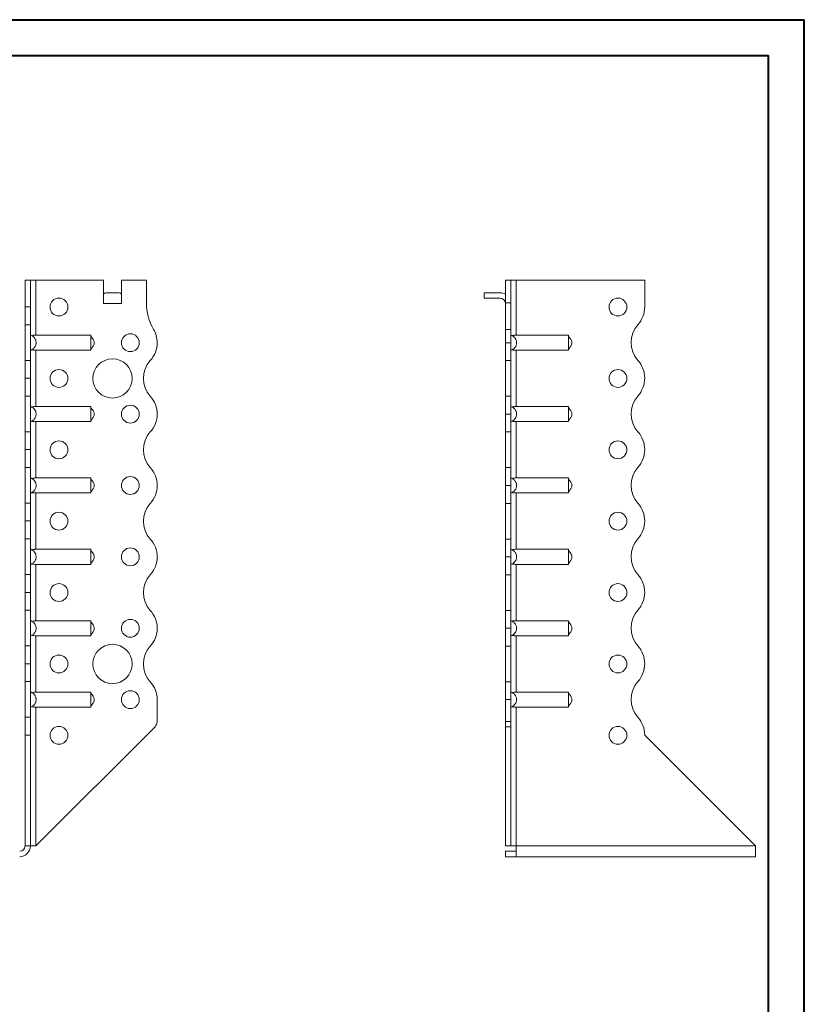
# Model space of a CAD drawing. Header units: millimetres. Extents: x 0 to 210, y 0 to 297.
# Tile 7 of 7: x 100 to 210, y 159 to 297. Entities that reach past the tile are written whole.
import ezdxf

# ---------------------------------------------------------------- set-up
doc = ezdxf.new("R2010")
doc.units = ezdxf.units.MM

msp = doc.modelspace()

# ---------------------------------------------------------------- linework, layer by layer
at = {"color": 7, "linetype": 'Continuous', "lineweight": 40}
for p, q in [((0.08, 297.21), (210.08, 297.21)), ((210.08, 0.21), (210.08, 297.21)), ((210.08, 292.21), (210.08, 297.21)), ((10.08, 292.21), (205.08, 292.21)), ((205.08, 5.21), (205.08, 292.21))]:
    msp.add_line(p, q, dxfattribs=at)
at = {"color": 7, "linetype": 'Continuous', "lineweight": 15}
for p, q in [((100.92, 260.71), (101.67, 260.71)), ((100.92, 256.99), (100.92, 260.71)), ((101.67, 256.99), (101.67, 260.71)), ((102.42, 260.71), (101.67, 260.71)), ((102.42, 253.02), (102.42, 260.71)), ((102.42, 260.71), (111.92, 260.71)), ((111.92, 257.46), (111.92, 260.71)), ((114.42, 257.46), (114.42, 260.71)), ((114.42, 260.71), (117.92, 260.71)), ((117.92, 260.71), (117.92, 257.57)), ((168.97, 260.71), (168.22, 260.71)), ((168.22, 260.71), (168.22, 257.57)), ((168.97, 260.71), (168.97, 257.57)), ((169.72, 260.71), (168.97, 260.71)), ((169.72, 253.02), (169.72, 260.71)), ((187.72, 260.71), (169.72, 260.71)), ((187.72, 256.99), (187.72, 260.71)), ((112.23, 258.96), (114.11, 258.96)), ((165.22, 258.96), (165.22, 258.21)), ((165.22, 258.96), (167.47, 258.96)), ((167.47, 258.21), (165.22, 258.21)), ((100.92, 256.99), (101.67, 256.99)), ((100.92, 254.49), (100.92, 256.99)), ((101.67, 256.99), (101.67, 254.49)), ((111.92, 257.46), (114.42, 257.46)), ((168.22, 257.57), (168.97, 257.57)), ((168.22, 253.83), (168.22, 257.57)), ((168.97, 257.57), (168.97, 253.83)), ((101.67, 254.49), (100.92, 254.49)), ((100.92, 249.49), (100.92, 254.49)), ((101.67, 249.49), (101.67, 254.49)), ((168.22, 251.96), (168.22, 253.83)), ((168.22, 253.83), (168.97, 253.83)), ((168.97, 253.83), (168.97, 251.96)), ((102.42, 253.02), (110.12, 253.02)), ((169.72, 253.02), (177.04, 253.02)), ((168.22, 251.96), (168.97, 251.96)), ((168.22, 249.46), (168.22, 251.96)), ((168.97, 251.96), (168.97, 249.46)), ((102.42, 250.91), (110.12, 250.91)), ((102.42, 243.02), (102.42, 250.91)), ((169.72, 250.91), (177.04, 250.91)), ((169.72, 243.02), (169.72, 250.91)), ((100.92, 249.49), (101.67, 249.49)), ((100.92, 246.99), (100.92, 249.49)), ((101.67, 249.49), (101.67, 246.99)), ((168.97, 249.46), (168.22, 249.46)), ((168.22, 244.46), (168.22, 249.46)), ((168.97, 244.46), (168.97, 249.46)), ((100.92, 246.99), (101.67, 246.99)), ((100.92, 244.49), (100.92, 246.99)), ((101.67, 246.99), (100.92, 246.99)), ((100.92, 246.99), (100.92, 246.99)), ((101.67, 246.99), (101.67, 244.49)), ((101.67, 246.99), (101.67, 246.99)), ((187.72, 246.99), (187.72, 246.99)), ((101.67, 244.49), (100.92, 244.49)), ((100.92, 239.49), (100.92, 244.49)), ((101.67, 239.49), (101.67, 244.49)), ((168.22, 244.46), (168.97, 244.46)), ((168.22, 241.96), (168.22, 244.46)), ((168.97, 244.46), (168.97, 241.96)), ((102.42, 243.02), (110.12, 243.02)), ((169.72, 243.02), (177.04, 243.02)), ((119.42, 241.96), (119.42, 241.96)), ((168.97, 241.96), (168.22, 241.96)), ((168.22, 239.46), (168.22, 241.96)), ((168.97, 241.96), (168.97, 239.46)), ((102.42, 240.91), (110.12, 240.91)), ((102.42, 233.02), (102.42, 240.91)), ((169.72, 240.91), (177.04, 240.91)), ((169.72, 233.02), (169.72, 240.91)), ((100.92, 239.49), (101.67, 239.49)), ((100.92, 236.99), (100.92, 239.49)), ((101.67, 239.49), (101.67, 236.99)), ((168.97, 239.46), (168.22, 239.46)), ((168.22, 234.46), (168.22, 239.46)), ((168.97, 234.46), (168.97, 239.46)), ((101.67, 236.99), (100.92, 236.99)), ((100.92, 236.99), (101.67, 236.99)), ((100.92, 236.99), (100.92, 236.99)), ((100.92, 234.49), (100.92, 236.99)), ((101.67, 236.99), (101.67, 236.99)), ((101.67, 236.99), (101.67, 234.49)), ((187.72, 236.99), (187.72, 236.99)), ((101.67, 234.49), (100.92, 234.49)), ((100.92, 229.49), (100.92, 234.49)), ((101.67, 229.49), (101.67, 234.49)), ((168.22, 234.46), (168.97, 234.46)), ((168.22, 231.96), (168.22, 234.46)), ((168.97, 234.46), (168.97, 231.96)), ((102.42, 233.02), (110.12, 233.02)), ((119.42, 231.96), (119.42, 231.96)), ((168.97, 231.96), (168.22, 231.96)), ((168.22, 229.46), (168.22, 231.96)), ((168.97, 231.96), (168.97, 229.46)), ((169.72, 233.02), (177.04, 233.02)), ((102.42, 230.91), (110.12, 230.91)), ((102.42, 223.02), (102.42, 230.91)), ((169.72, 230.91), (177.04, 230.91)), ((169.72, 223.02), (169.72, 230.91)), ((100.92, 229.49), (101.67, 229.49)), ((100.92, 226.99), (100.92, 229.49)), ((101.67, 229.49), (101.67, 226.99)), ((168.97, 229.46), (168.22, 229.46)), ((168.22, 224.46), (168.22, 229.46)), ((168.97, 224.46), (168.97, 229.46)), ((101.67, 226.99), (100.92, 226.99)), ((100.92, 226.99), (101.67, 226.99)), ((100.92, 226.99), (100.92, 226.99)), ((100.92, 224.49), (100.92, 226.99)), ((101.67, 226.99), (101.67, 226.99)), ((101.67, 226.99), (101.67, 224.49)), ((187.72, 226.99), (187.72, 226.99)), ((101.67, 224.49), (100.92, 224.49)), ((100.92, 219.49), (100.92, 224.49)), ((101.67, 219.49), (101.67, 224.49)), ((168.22, 224.46), (168.97, 224.46)), ((168.22, 221.96), (168.22, 224.46)), ((168.97, 224.46), (168.97, 221.96)), ((102.42, 223.02), (110.12, 223.02)), ((169.72, 223.02), (177.04, 223.02)), ((102.42, 220.91), (110.12, 220.91)), ((102.42, 213.02), (102.42, 220.91)), ((119.42, 221.96), (119.42, 221.96)), ((168.97, 221.96), (168.22, 221.96)), ((168.22, 219.46), (168.22, 221.96)), ((168.97, 221.96), (168.97, 219.46)), ((169.72, 220.91), (177.04, 220.91)), ((169.72, 213.02), (169.72, 220.91)), ((100.92, 219.49), (101.67, 219.49)), ((100.92, 216.99), (100.92, 219.49)), ((101.67, 219.49), (101.67, 216.99)), ((168.97, 219.46), (168.22, 219.46)), ((168.22, 214.46), (168.22, 219.46)), ((168.97, 214.46), (168.97, 219.46)), ((100.92, 216.99), (101.67, 216.99)), ((100.92, 214.49), (100.92, 216.99)), ((101.67, 216.99), (100.92, 216.99)), ((100.92, 216.99), (100.92, 216.99)), ((101.67, 216.99), (101.67, 214.49)), ((101.67, 216.99), (101.67, 216.99)), ((187.72, 216.99), (187.72, 216.99)), ((101.67, 214.49), (100.92, 214.49)), ((100.92, 209.49), (100.92, 214.49)), ((101.67, 209.49), (101.67, 214.49)), ((168.22, 214.46), (168.97, 214.46)), ((168.22, 211.96), (168.22, 214.46)), ((168.97, 214.46), (168.97, 211.96)), ((102.42, 213.02), (110.12, 213.02)), ((169.72, 213.02), (177.04, 213.02)), ((119.42, 211.96), (119.42, 211.96)), ((168.22, 211.96), (168.97, 211.96)), ((168.22, 209.46), (168.22, 211.96)), ((168.97, 211.96), (168.22, 211.96)), ((168.22, 211.96), (168.22, 211.96)), ((168.97, 211.96), (168.97, 209.46)), ((168.97, 211.96), (168.97, 211.96)), ((102.42, 210.91), (110.12, 210.91)), ((102.42, 203.02), (102.42, 210.91)), ((169.72, 210.91), (177.04, 210.91)), ((169.72, 203.02), (169.72, 210.91)), ((100.92, 209.49), (101.67, 209.49)), ((100.92, 206.99), (100.92, 209.49)), ((101.67, 209.49), (101.67, 206.99)), ((168.97, 209.46), (168.22, 209.46)), ((168.22, 204.46), (168.22, 209.46)), ((168.97, 204.46), (168.97, 209.46)), ((101.67, 206.99), (100.92, 206.99)), ((100.92, 206.99), (101.67, 206.99)), ((100.92, 204.49), (100.92, 206.99)), ((100.92, 206.99), (100.92, 206.99)), ((101.67, 206.99), (101.67, 204.49)), ((101.67, 206.99), (101.67, 206.99)), ((187.72, 206.99), (187.72, 206.99)), ((101.67, 204.49), (100.92, 204.49)), ((100.92, 199.49), (100.92, 204.49)), ((101.67, 199.49), (101.67, 204.49)), ((168.22, 204.46), (168.97, 204.46)), ((168.22, 201.96), (168.22, 204.46)), ((168.97, 204.46), (168.97, 201.96)), ((102.42, 203.02), (110.12, 203.02)), ((169.72, 203.02), (177.04, 203.02)), ((119.42, 201.96), (119.42, 198.88)), ((168.97, 201.96), (168.22, 201.96)), ((168.22, 201.96), (168.22, 198.88)), ((168.97, 201.96), (168.97, 198.88)), ((102.42, 200.91), (110.12, 200.91)), ((102.42, 181.46), (102.42, 200.91)), ((169.72, 200.91), (177.04, 200.91)), ((169.72, 181.46), (169.72, 200.91)), ((100.92, 199.49), (101.67, 199.49)), ((100.92, 196.99), (100.92, 199.49)), ((101.67, 199.49), (101.67, 196.99)), ((168.22, 198.88), (168.97, 198.88)), ((168.22, 198.17), (168.22, 198.88)), ((168.97, 198.88), (168.97, 198.17)), ((102.42, 181.46), (119.13, 198.17)), ((168.97, 198.17), (168.22, 198.17)), ((168.22, 181.46), (168.22, 198.17)), ((168.97, 181.46), (168.97, 198.17)), ((101.67, 196.99), (100.92, 196.99)), ((100.92, 196.96), (100.92, 196.99)), ((100.92, 196.96), (101.67, 196.96)), ((100.92, 181.46), (100.92, 196.96)), ((101.67, 196.96), (101.67, 196.99)), ((101.67, 181.46), (101.67, 196.96)), ((187.72, 196.96), (187.72, 196.99)), ((203.22, 181.46), (187.72, 196.96)), ((100.92, 181.46), (101.67, 181.46)), ((101.67, 181.46), (102.42, 181.46)), ((168.97, 181.46), (168.22, 181.46)), ((169.72, 180.71), (168.22, 180.71)), ((168.22, 180.71), (168.22, 179.96)), ((168.97, 181.46), (169.72, 181.46)), ((203.22, 181.46), (169.72, 181.46)), ((169.72, 181.46), (169.72, 179.96)), ((203.22, 181.46), (203.22, 179.96)), ((169.72, 179.96), (168.22, 179.96)), ((203.22, 179.96), (169.72, 179.96))]:
    msp.add_line(p, q, dxfattribs=at)
for centre, radius in [((105.67, 256.96), 1.25), ((183.97, 256.96), 1.25), ((115.67, 251.96), 1.25), ((113.17, 246.96), 2.75), ((105.67, 246.96), 1.25), ((183.97, 246.96), 1.25), ((115.67, 241.96), 1.25), ((105.67, 236.96), 1.25), ((183.97, 236.96), 1.25), ((115.67, 231.96), 1.25), ((105.67, 226.96), 1.25), ((183.97, 226.96), 1.25), ((115.67, 221.96), 1.25), ((105.67, 216.96), 1.25), ((183.97, 216.96), 1.25), ((115.67, 211.96), 1.25), ((113.17, 206.96), 2.75), ((105.67, 206.96), 1.25), ((183.97, 206.96), 1.25), ((115.67, 201.96), 1.25), ((105.67, 196.96), 1.25), ((183.97, 196.96), 1.25)]:
    msp.add_circle(centre, radius, dxfattribs=at)
for centre, radius, start, end in [((167.47, 257.46), 1.5, 60, 90), ((167.47, 257.46), 0.75, 0, 90), ((125.42, 257.57), 7.5, 180, 209.9264), ((183.97, 256.99), 3.75, 318.1877, 0), ((115.67, 251.96), 3.75, 0.0409, 29.9264), ((189.56, 251.99), 3.75, 138.1877, 221.8123), ((115.67, 251.96), 3.75, 318.1877, 0), ((121.26, 246.96), 3.75, 138.1877, 221.8196), ((183.97, 246.99), 3.75, 0, 41.8123), ((183.97, 246.99), 3.75, 318.1804, 0), ((115.67, 241.96), 3.75, 0, 41.8196), ((189.56, 241.99), 3.75, 138.1804, 221.8123), ((115.67, 241.96), 3.75, 318.1877, 0), ((121.26, 236.96), 3.75, 138.1877, 221.8123), ((183.97, 236.99), 3.75, 0, 41.8123), ((183.97, 236.99), 3.75, 318.1804, 0), ((115.67, 231.96), 3.75, 0, 41.8123), ((189.56, 231.99), 3.75, 138.1804, 221.8123), ((115.67, 231.96), 3.75, 318.1804, 0), ((121.26, 226.96), 3.75, 138.1804, 221.8196), ((183.97, 226.99), 3.75, 0, 41.8123), ((183.97, 226.99), 3.75, 318.1804, 0), ((115.67, 221.96), 3.75, 0, 41.8196), ((189.56, 221.99), 3.75, 138.1804, 221.8196), ((115.67, 221.96), 3.75, 318.1804, 0), ((121.26, 216.96), 3.75, 138.1804, 221.8196), ((183.97, 216.99), 3.75, 0, 41.8196), ((183.97, 216.99), 3.75, 318.1804, 0), ((115.67, 211.96), 3.75, 0, 41.8196), ((189.56, 211.99), 3.75, 138.1804, 221.8196), ((115.67, 211.96), 3.75, 318.1804, 0), ((121.26, 206.96), 3.75, 138.1804, 221.8196), ((183.97, 206.99), 3.75, 0, 41.8196), ((183.97, 206.99), 3.75, 318.1877, 0), ((115.67, 201.96), 3.75, 0, 41.8196), ((189.56, 201.99), 3.75, 138.1877, 221.8123), ((118.42, 198.88), 1, 315, 0), ((183.97, 196.99), 3.75, 0, 41.8123), ((100.17, 181.46), 1.5, 270, 360), ((100.17, 181.46), 0.75, 270, 360)]:
    msp.add_arc(centre, radius, start, end, dxfattribs=at)
for centre, start_param, end_param in [((112.23, 257.46), 0, 0.523599), ((114.11, 257.46), 5.759587, 6.283185)]:
    msp.add_ellipse(centre, major_axis=(0, 1.5), ratio=0.416667, start_param=start_param, end_param=end_param, dxfattribs=at)
for points, knots in [([(101.67, 250.91), (101.73, 250.92), (101.78, 250.94), (101.89, 250.99), (101.94, 251.02), (102.04, 251.09), (102.09, 251.13), (102.17, 251.21), (102.21, 251.25), (102.28, 251.35), (102.31, 251.4), (102.37, 251.5), (102.39, 251.56), (102.43, 251.67), (102.44, 251.73), (102.46, 251.84), (102.47, 251.9), (102.47, 252.02), (102.46, 252.08), (102.44, 252.2), (102.43, 252.26), (102.37, 252.43), (102.32, 252.53), (102.17, 252.72), (102.09, 252.8), (101.94, 252.9), (101.89, 252.93), (101.78, 252.98), (101.73, 253.01), (101.67, 253.02)], [0, 0, 0, 0, 0.0625, 0.0625, 0.125, 0.125, 0.1875, 0.1875, 0.25, 0.25, 0.3125, 0.3125, 0.375, 0.375, 0.4375, 0.4375, 0.5, 0.5, 0.5625, 0.5625, 0.625, 0.625, 0.75, 0.75, 0.875, 0.875, 0.9375, 0.9375, 1, 1, 1, 1]), ([(102.42, 253.02), (102.37, 253.02), (102.32, 253.02), (102.22, 253.01), (102.17, 253.01), (102.08, 253), (102.04, 252.99), (101.96, 252.97), (101.92, 252.95), (101.89, 252.93)], [0, 0, 0, 0, 0.25, 0.25, 0.5, 0.5, 0.75, 0.75, 1, 1, 1, 1]), ([(110.12, 253.02), (110.12, 253.01), (110.12, 252.98), (110.12, 252.93), (110.12, 252.9), (110.12, 252.84), (110.12, 252.8), (110.12, 252.72), (110.12, 252.67), (110.12, 252.58), (110.12, 252.53), (110.12, 252.42), (110.12, 252.37), (110.12, 252.26), (110.12, 252.2), (110.12, 252.08), (110.12, 252.02), (110.12, 251.85), (110.12, 251.73), (110.12, 251.5), (110.12, 251.4), (110.12, 251.21), (110.12, 251.12), (110.12, 251.02), (110.12, 250.99), (110.12, 250.94), (110.12, 250.92), (110.12, 250.91)], [0, 0, 0, 0, 0.0625, 0.0625, 0.125, 0.125, 0.1875, 0.1875, 0.25, 0.25, 0.3125, 0.3125, 0.375, 0.375, 0.4375, 0.4375, 0.5, 0.5, 0.625, 0.625, 0.75, 0.75, 0.875, 0.875, 0.9375, 0.9375, 1, 1, 1, 1]), ([(110.12, 250.96), (110.15, 251.03), (110.19, 251.14), (110.32, 251.29), (110.44, 251.47), (110.56, 251.67), (110.63, 251.9), (110.61, 252.13), (110.5, 252.36), (110.37, 252.55), (110.23, 252.72), (110.15, 252.85), (110.13, 252.93), (110.12, 252.96)], [0, 0, 0, 0, 0.103534, 0.187075, 0.282266, 0.376183, 0.481927, 0.573539, 0.654557, 0.788834, 0.889561, 0.944535, 1, 1, 1, 1]), ([(168.97, 253.02), (169.03, 253.01), (169.08, 252.98), (169.19, 252.93), (169.24, 252.9), (169.34, 252.84), (169.39, 252.8), (169.47, 252.72), (169.51, 252.67), (169.58, 252.58), (169.62, 252.53), (169.67, 252.42), (169.7, 252.37), (169.73, 252.26), (169.75, 252.2), (169.77, 252.08), (169.77, 252.02), (169.77, 251.85), (169.75, 251.73), (169.68, 251.5), (169.62, 251.4), (169.48, 251.21), (169.39, 251.12), (169.24, 251.02), (169.19, 250.99), (169.08, 250.94), (169.03, 250.92), (168.97, 250.91)], [0, 0, 0, 0, 0.0625, 0.0625, 0.125, 0.125, 0.1875, 0.1875, 0.25, 0.25, 0.3125, 0.3125, 0.375, 0.375, 0.4375, 0.4375, 0.5, 0.5, 0.625, 0.625, 0.75, 0.75, 0.875, 0.875, 0.9375, 0.9375, 1, 1, 1, 1]), ([(169.19, 252.93), (169.22, 252.95), (169.26, 252.97), (169.34, 252.99), (169.39, 253), (169.52, 253.02), (169.62, 253.02), (169.72, 253.02)], [0, 0, 0, 0, 0.25, 0.25, 0.5, 0.5, 1, 1, 1, 1]), ([(177.04, 250.91), (177.04, 250.92), (177.04, 250.94), (177.04, 250.99), (177.04, 251.02), (177.04, 251.09), (177.04, 251.13), (177.04, 251.21), (177.04, 251.25), (177.04, 251.35), (177.04, 251.4), (177.04, 251.5), (177.04, 251.56), (177.04, 251.67), (177.04, 251.73), (177.04, 251.84), (177.04, 251.9), (177.04, 252.02), (177.04, 252.08), (177.04, 252.2), (177.04, 252.26), (177.04, 252.43), (177.04, 252.53), (177.04, 252.72), (177.04, 252.8), (177.04, 252.9), (177.04, 252.93), (177.04, 252.98), (177.04, 253.01), (177.04, 253.02)], [0, 0, 0, 0, 0.0625, 0.0625, 0.125, 0.125, 0.1875, 0.1875, 0.25, 0.25, 0.3125, 0.3125, 0.375, 0.375, 0.4375, 0.4375, 0.5, 0.5, 0.5625, 0.5625, 0.625, 0.625, 0.75, 0.75, 0.875, 0.875, 0.9375, 0.9375, 1, 1, 1, 1]), ([(177.04, 250.96), (177.06, 251.03), (177.11, 251.14), (177.24, 251.29), (177.36, 251.47), (177.48, 251.67), (177.55, 251.9), (177.52, 252.13), (177.42, 252.36), (177.28, 252.55), (177.15, 252.72), (177.07, 252.85), (177.05, 252.93), (177.04, 252.96)], [0, 0, 0, 0, 0.103534, 0.187075, 0.282267, 0.376183, 0.481927, 0.573539, 0.654558, 0.788834, 0.889561, 0.944534, 1, 1, 1, 1]), ([(101.89, 250.99), (101.92, 250.98), (101.96, 250.96), (102.04, 250.94), (102.08, 250.93), (102.22, 250.91), (102.32, 250.91), (102.42, 250.91)], [0, 0, 0, 0, 0.25, 0.25, 0.5, 0.5, 1, 1, 1, 1]), ([(169.72, 250.91), (169.67, 250.91), (169.62, 250.91), (169.52, 250.91), (169.48, 250.92), (169.38, 250.93), (169.34, 250.94), (169.26, 250.96), (169.22, 250.98), (169.19, 250.99)], [0, 0, 0, 0, 0.25, 0.25, 0.5, 0.5, 0.75, 0.75, 1, 1, 1, 1]), ([(101.67, 240.91), (101.73, 240.92), (101.78, 240.94), (101.89, 240.99), (101.94, 241.02), (102.04, 241.09), (102.09, 241.13), (102.17, 241.21), (102.21, 241.25), (102.28, 241.35), (102.31, 241.4), (102.37, 241.5), (102.39, 241.56), (102.43, 241.67), (102.44, 241.73), (102.46, 241.84), (102.47, 241.9), (102.47, 242.02), (102.46, 242.08), (102.44, 242.2), (102.43, 242.26), (102.37, 242.43), (102.32, 242.53), (102.17, 242.72), (102.09, 242.8), (101.94, 242.9), (101.89, 242.93), (101.78, 242.98), (101.73, 243.01), (101.67, 243.02)], [0, 0, 0, 0, 0.0625, 0.0625, 0.125, 0.125, 0.1875, 0.1875, 0.25, 0.25, 0.3125, 0.3125, 0.375, 0.375, 0.4375, 0.4375, 0.5, 0.5, 0.5625, 0.5625, 0.625, 0.625, 0.75, 0.75, 0.875, 0.875, 0.9375, 0.9375, 1, 1, 1, 1]), ([(102.42, 243.02), (102.37, 243.02), (102.32, 243.02), (102.22, 243.01), (102.17, 243.01), (102.04, 242.99), (101.95, 242.97), (101.89, 242.93)], [0, 0, 0, 0, 0.25, 0.25, 0.5, 0.5, 1, 1, 1, 1]), ([(110.12, 243.02), (110.12, 243.01), (110.12, 242.98), (110.12, 242.93), (110.12, 242.9), (110.12, 242.84), (110.12, 242.8), (110.12, 242.72), (110.12, 242.67), (110.12, 242.58), (110.12, 242.53), (110.12, 242.42), (110.12, 242.37), (110.12, 242.26), (110.12, 242.2), (110.12, 242.08), (110.12, 242.02), (110.12, 241.85), (110.12, 241.73), (110.12, 241.5), (110.12, 241.4), (110.12, 241.21), (110.12, 241.12), (110.12, 241.02), (110.12, 240.99), (110.12, 240.94), (110.12, 240.92), (110.12, 240.91)], [0, 0, 0, 0, 0.0625, 0.0625, 0.125, 0.125, 0.1875, 0.1875, 0.25, 0.25, 0.3125, 0.3125, 0.375, 0.375, 0.4375, 0.4375, 0.5, 0.5, 0.625, 0.625, 0.75, 0.75, 0.875, 0.875, 0.9375, 0.9375, 1, 1, 1, 1]), ([(110.12, 240.96), (110.15, 241.03), (110.19, 241.14), (110.32, 241.29), (110.44, 241.47), (110.56, 241.67), (110.63, 241.9), (110.61, 242.13), (110.5, 242.36), (110.37, 242.55), (110.23, 242.72), (110.15, 242.85), (110.13, 242.93), (110.12, 242.96)], [0, 0, 0, 0, 0.103535, 0.187076, 0.282267, 0.376182, 0.481926, 0.573538, 0.654558, 0.788834, 0.889561, 0.944535, 1, 1, 1, 1]), ([(168.97, 243.02), (169.03, 243.01), (169.08, 242.98), (169.19, 242.93), (169.24, 242.9), (169.34, 242.84), (169.39, 242.8), (169.47, 242.72), (169.51, 242.67), (169.58, 242.58), (169.62, 242.53), (169.67, 242.42), (169.7, 242.37), (169.73, 242.26), (169.75, 242.2), (169.77, 242.08), (169.77, 242.02), (169.77, 241.85), (169.75, 241.73), (169.68, 241.5), (169.62, 241.4), (169.48, 241.21), (169.39, 241.12), (169.24, 241.02), (169.19, 240.99), (169.08, 240.94), (169.03, 240.92), (168.97, 240.91)], [0, 0, 0, 0, 0.0625, 0.0625, 0.125, 0.125, 0.1875, 0.1875, 0.25, 0.25, 0.3125, 0.3125, 0.375, 0.375, 0.4375, 0.4375, 0.5, 0.5, 0.625, 0.625, 0.75, 0.75, 0.875, 0.875, 0.9375, 0.9375, 1, 1, 1, 1]), ([(169.19, 242.93), (169.22, 242.95), (169.26, 242.97), (169.34, 242.99), (169.39, 243), (169.52, 243.02), (169.62, 243.02), (169.72, 243.02)], [0, 0, 0, 0, 0.25, 0.25, 0.5, 0.5, 1, 1, 1, 1]), ([(177.04, 240.91), (177.04, 240.92), (177.04, 240.94), (177.04, 240.99), (177.04, 241.02), (177.04, 241.09), (177.04, 241.13), (177.04, 241.21), (177.04, 241.25), (177.04, 241.35), (177.04, 241.4), (177.04, 241.5), (177.04, 241.56), (177.04, 241.67), (177.04, 241.73), (177.04, 241.84), (177.04, 241.9), (177.04, 242.02), (177.04, 242.08), (177.04, 242.2), (177.04, 242.26), (177.04, 242.43), (177.04, 242.53), (177.04, 242.72), (177.04, 242.8), (177.04, 242.9), (177.04, 242.93), (177.04, 242.98), (177.04, 243.01), (177.04, 243.02)], [0, 0, 0, 0, 0.0625, 0.0625, 0.125, 0.125, 0.1875, 0.1875, 0.25, 0.25, 0.3125, 0.3125, 0.375, 0.375, 0.4375, 0.4375, 0.5, 0.5, 0.5625, 0.5625, 0.625, 0.625, 0.75, 0.75, 0.875, 0.875, 0.9375, 0.9375, 1, 1, 1, 1]), ([(177.04, 240.96), (177.06, 241.03), (177.11, 241.14), (177.24, 241.29), (177.36, 241.47), (177.48, 241.67), (177.55, 241.9), (177.52, 242.13), (177.42, 242.36), (177.28, 242.55), (177.15, 242.72), (177.07, 242.85), (177.05, 242.93), (177.04, 242.96)], [0, 0, 0, 0, 0.103535, 0.187076, 0.282268, 0.376182, 0.481926, 0.573538, 0.654558, 0.788835, 0.889561, 0.944534, 1, 1, 1, 1]), ([(101.89, 240.99), (101.92, 240.98), (101.96, 240.96), (102.04, 240.94), (102.08, 240.93), (102.22, 240.91), (102.32, 240.91), (102.42, 240.91)], [0, 0, 0, 0, 0.25, 0.25, 0.5, 0.5, 1, 1, 1, 1]), ([(169.72, 240.91), (169.67, 240.91), (169.62, 240.91), (169.52, 240.91), (169.48, 240.92), (169.38, 240.93), (169.34, 240.94), (169.26, 240.96), (169.22, 240.98), (169.19, 240.99)], [0, 0, 0, 0, 0.25, 0.25, 0.5, 0.5, 0.75, 0.75, 1, 1, 1, 1]), ([(101.67, 230.91), (101.73, 230.92), (101.78, 230.94), (101.89, 230.99), (101.94, 231.02), (102.04, 231.09), (102.09, 231.13), (102.17, 231.21), (102.21, 231.25), (102.28, 231.35), (102.31, 231.4), (102.37, 231.5), (102.39, 231.56), (102.43, 231.67), (102.44, 231.73), (102.46, 231.84), (102.47, 231.9), (102.47, 232.02), (102.46, 232.08), (102.44, 232.2), (102.43, 232.26), (102.37, 232.43), (102.32, 232.53), (102.17, 232.72), (102.09, 232.8), (101.94, 232.9), (101.89, 232.93), (101.78, 232.98), (101.73, 233.01), (101.67, 233.02)], [0, 0, 0, 0, 0.0625, 0.0625, 0.125, 0.125, 0.1875, 0.1875, 0.25, 0.25, 0.3125, 0.3125, 0.375, 0.375, 0.4375, 0.4375, 0.5, 0.5, 0.5625, 0.5625, 0.625, 0.625, 0.75, 0.75, 0.875, 0.875, 0.9375, 0.9375, 1, 1, 1, 1]), ([(102.42, 233.02), (102.37, 233.02), (102.32, 233.02), (102.22, 233.01), (102.17, 233.01), (102.04, 232.99), (101.95, 232.97), (101.89, 232.93)], [0, 0, 0, 0, 0.25, 0.25, 0.5, 0.5, 1, 1, 1, 1]), ([(110.12, 233.02), (110.12, 233.01), (110.12, 232.98), (110.12, 232.93), (110.12, 232.9), (110.12, 232.84), (110.12, 232.8), (110.12, 232.72), (110.12, 232.67), (110.12, 232.58), (110.12, 232.53), (110.12, 232.42), (110.12, 232.37), (110.12, 232.26), (110.12, 232.2), (110.12, 232.08), (110.12, 232.02), (110.12, 231.85), (110.12, 231.73), (110.12, 231.5), (110.12, 231.4), (110.12, 231.21), (110.12, 231.12), (110.12, 231.02), (110.12, 230.99), (110.12, 230.94), (110.12, 230.92), (110.12, 230.91)], [0, 0, 0, 0, 0.0625, 0.0625, 0.125, 0.125, 0.1875, 0.1875, 0.25, 0.25, 0.3125, 0.3125, 0.375, 0.375, 0.4375, 0.4375, 0.5, 0.5, 0.625, 0.625, 0.75, 0.75, 0.875, 0.875, 0.9375, 0.9375, 1, 1, 1, 1]), ([(110.12, 230.96), (110.15, 231.03), (110.19, 231.14), (110.32, 231.29), (110.44, 231.47), (110.56, 231.67), (110.63, 231.9), (110.61, 232.13), (110.5, 232.36), (110.37, 232.55), (110.23, 232.72), (110.15, 232.85), (110.13, 232.93), (110.12, 232.96)], [0, 0, 0, 0, 0.103534, 0.187075, 0.282266, 0.376183, 0.481925, 0.573537, 0.654559, 0.788835, 0.889561, 0.944535, 1, 1, 1, 1]), ([(168.97, 233.02), (169.03, 233.01), (169.08, 232.98), (169.19, 232.93), (169.24, 232.9), (169.34, 232.84), (169.39, 232.8), (169.47, 232.72), (169.51, 232.67), (169.58, 232.58), (169.62, 232.53), (169.67, 232.42), (169.7, 232.37), (169.73, 232.26), (169.75, 232.2), (169.77, 232.08), (169.77, 232.02), (169.77, 231.85), (169.75, 231.73), (169.68, 231.5), (169.62, 231.4), (169.48, 231.21), (169.39, 231.12), (169.24, 231.02), (169.19, 230.99), (169.08, 230.94), (169.03, 230.92), (168.97, 230.91)], [0, 0, 0, 0, 0.0625, 0.0625, 0.125, 0.125, 0.1875, 0.1875, 0.25, 0.25, 0.3125, 0.3125, 0.375, 0.375, 0.4375, 0.4375, 0.5, 0.5, 0.625, 0.625, 0.75, 0.75, 0.875, 0.875, 0.9375, 0.9375, 1, 1, 1, 1]), ([(169.19, 232.93), (169.22, 232.95), (169.26, 232.97), (169.34, 232.99), (169.39, 233), (169.52, 233.02), (169.62, 233.02), (169.72, 233.02)], [0, 0, 0, 0, 0.25, 0.25, 0.5, 0.5, 1, 1, 1, 1]), ([(177.04, 230.91), (177.04, 230.92), (177.04, 230.94), (177.04, 230.99), (177.04, 231.02), (177.04, 231.09), (177.04, 231.13), (177.04, 231.21), (177.04, 231.25), (177.04, 231.35), (177.04, 231.4), (177.04, 231.5), (177.04, 231.56), (177.04, 231.67), (177.04, 231.73), (177.04, 231.84), (177.04, 231.9), (177.04, 232.02), (177.04, 232.08), (177.04, 232.2), (177.04, 232.26), (177.04, 232.43), (177.04, 232.53), (177.04, 232.72), (177.04, 232.8), (177.04, 232.9), (177.04, 232.93), (177.04, 232.98), (177.04, 233.01), (177.04, 233.02)], [0, 0, 0, 0, 0.0625, 0.0625, 0.125, 0.125, 0.1875, 0.1875, 0.25, 0.25, 0.3125, 0.3125, 0.375, 0.375, 0.4375, 0.4375, 0.5, 0.5, 0.5625, 0.5625, 0.625, 0.625, 0.75, 0.75, 0.875, 0.875, 0.9375, 0.9375, 1, 1, 1, 1]), ([(177.04, 230.96), (177.06, 231.03), (177.11, 231.14), (177.24, 231.29), (177.36, 231.47), (177.48, 231.67), (177.55, 231.9), (177.52, 232.13), (177.42, 232.36), (177.28, 232.55), (177.15, 232.72), (177.07, 232.85), (177.05, 232.93), (177.04, 232.96)], [0, 0, 0, 0, 0.103534, 0.187075, 0.282267, 0.376183, 0.481926, 0.573537, 0.654559, 0.788836, 0.889561, 0.944534, 1, 1, 1, 1]), ([(101.89, 230.99), (101.92, 230.98), (101.96, 230.96), (102.04, 230.94), (102.08, 230.93), (102.22, 230.91), (102.32, 230.91), (102.42, 230.91)], [0, 0, 0, 0, 0.25, 0.25, 0.5, 0.5, 1, 1, 1, 1]), ([(169.72, 230.91), (169.67, 230.91), (169.62, 230.91), (169.52, 230.91), (169.48, 230.92), (169.38, 230.93), (169.34, 230.94), (169.26, 230.96), (169.22, 230.98), (169.19, 230.99)], [0, 0, 0, 0, 0.25, 0.25, 0.5, 0.5, 0.75, 0.75, 1, 1, 1, 1]), ([(101.67, 220.91), (101.73, 220.92), (101.78, 220.94), (101.89, 220.99), (101.94, 221.02), (102.04, 221.09), (102.09, 221.13), (102.17, 221.21), (102.21, 221.25), (102.28, 221.35), (102.31, 221.4), (102.37, 221.5), (102.39, 221.56), (102.43, 221.67), (102.44, 221.73), (102.46, 221.84), (102.47, 221.9), (102.47, 222.02), (102.46, 222.08), (102.44, 222.2), (102.43, 222.26), (102.37, 222.43), (102.32, 222.53), (102.17, 222.72), (102.09, 222.8), (101.94, 222.9), (101.89, 222.93), (101.78, 222.98), (101.73, 223.01), (101.67, 223.02)], [0, 0, 0, 0, 0.0625, 0.0625, 0.125, 0.125, 0.1875, 0.1875, 0.25, 0.25, 0.3125, 0.3125, 0.375, 0.375, 0.4375, 0.4375, 0.5, 0.5, 0.5625, 0.5625, 0.625, 0.625, 0.75, 0.75, 0.875, 0.875, 0.9375, 0.9375, 1, 1, 1, 1]), ([(102.42, 223.02), (102.37, 223.02), (102.32, 223.02), (102.22, 223.01), (102.17, 223.01), (102.04, 222.99), (101.95, 222.97), (101.89, 222.93)], [0, 0, 0, 0, 0.25, 0.25, 0.5, 0.5, 1, 1, 1, 1]), ([(110.12, 223.02), (110.12, 223.01), (110.12, 222.98), (110.12, 222.93), (110.12, 222.9), (110.12, 222.84), (110.12, 222.8), (110.12, 222.72), (110.12, 222.67), (110.12, 222.58), (110.12, 222.53), (110.12, 222.42), (110.12, 222.37), (110.12, 222.26), (110.12, 222.2), (110.12, 222.08), (110.12, 222.02), (110.12, 221.85), (110.12, 221.73), (110.12, 221.5), (110.12, 221.4), (110.12, 221.21), (110.12, 221.12), (110.12, 221.02), (110.12, 220.99), (110.12, 220.94), (110.12, 220.92), (110.12, 220.91)], [0, 0, 0, 0, 0.0625, 0.0625, 0.125, 0.125, 0.1875, 0.1875, 0.25, 0.25, 0.3125, 0.3125, 0.375, 0.375, 0.4375, 0.4375, 0.5, 0.5, 0.625, 0.625, 0.75, 0.75, 0.875, 0.875, 0.9375, 0.9375, 1, 1, 1, 1]), ([(110.12, 220.96), (110.15, 221.03), (110.19, 221.14), (110.32, 221.29), (110.44, 221.47), (110.56, 221.67), (110.63, 221.9), (110.61, 222.13), (110.5, 222.36), (110.37, 222.55), (110.23, 222.72), (110.15, 222.85), (110.13, 222.93), (110.12, 222.96)], [0, 0, 0, 0, 0.103535, 0.187076, 0.282268, 0.376182, 0.481927, 0.573539, 0.654559, 0.788835, 0.889562, 0.944536, 1, 1, 1, 1]), ([(168.97, 223.02), (169.03, 223.01), (169.08, 222.98), (169.19, 222.93), (169.24, 222.9), (169.34, 222.84), (169.39, 222.8), (169.47, 222.72), (169.51, 222.67), (169.58, 222.58), (169.62, 222.53), (169.67, 222.42), (169.7, 222.37), (169.73, 222.26), (169.75, 222.2), (169.77, 222.08), (169.77, 222.02), (169.77, 221.85), (169.75, 221.73), (169.68, 221.5), (169.62, 221.4), (169.48, 221.21), (169.39, 221.12), (169.24, 221.02), (169.19, 220.99), (169.08, 220.94), (169.03, 220.92), (168.97, 220.91)], [0, 0, 0, 0, 0.0625, 0.0625, 0.125, 0.125, 0.1875, 0.1875, 0.25, 0.25, 0.3125, 0.3125, 0.375, 0.375, 0.4375, 0.4375, 0.5, 0.5, 0.625, 0.625, 0.75, 0.75, 0.875, 0.875, 0.9375, 0.9375, 1, 1, 1, 1]), ([(169.19, 222.93), (169.22, 222.95), (169.26, 222.97), (169.34, 222.99), (169.39, 223), (169.52, 223.02), (169.62, 223.02), (169.72, 223.02)], [0, 0, 0, 0, 0.25, 0.25, 0.5, 0.5, 1, 1, 1, 1]), ([(177.04, 220.91), (177.04, 220.92), (177.04, 220.94), (177.04, 220.99), (177.04, 221.02), (177.04, 221.09), (177.04, 221.13), (177.04, 221.21), (177.04, 221.25), (177.04, 221.35), (177.04, 221.4), (177.04, 221.5), (177.04, 221.56), (177.04, 221.67), (177.04, 221.73), (177.04, 221.84), (177.04, 221.9), (177.04, 222.02), (177.04, 222.08), (177.04, 222.2), (177.04, 222.26), (177.04, 222.43), (177.04, 222.53), (177.04, 222.72), (177.04, 222.8), (177.04, 222.9), (177.04, 222.93), (177.04, 222.98), (177.04, 223.01), (177.04, 223.02)], [0, 0, 0, 0, 0.0625, 0.0625, 0.125, 0.125, 0.1875, 0.1875, 0.25, 0.25, 0.3125, 0.3125, 0.375, 0.375, 0.4375, 0.4375, 0.5, 0.5, 0.5625, 0.5625, 0.625, 0.625, 0.75, 0.75, 0.875, 0.875, 0.9375, 0.9375, 1, 1, 1, 1]), ([(177.04, 220.96), (177.06, 221.03), (177.11, 221.14), (177.24, 221.29), (177.36, 221.47), (177.48, 221.67), (177.55, 221.9), (177.52, 222.13), (177.42, 222.36), (177.28, 222.55), (177.15, 222.72), (177.07, 222.85), (177.05, 222.93), (177.04, 222.96)], [0, 0, 0, 0, 0.103535, 0.187076, 0.282268, 0.376183, 0.481927, 0.573539, 0.654559, 0.788836, 0.889562, 0.944536, 1, 1, 1, 1]), ([(101.89, 220.99), (101.92, 220.98), (101.96, 220.96), (102.04, 220.94), (102.08, 220.93), (102.22, 220.91), (102.32, 220.91), (102.42, 220.91)], [0, 0, 0, 0, 0.25, 0.25, 0.5, 0.5, 1, 1, 1, 1]), ([(169.72, 220.91), (169.67, 220.91), (169.62, 220.91), (169.52, 220.91), (169.48, 220.92), (169.38, 220.93), (169.34, 220.94), (169.26, 220.96), (169.22, 220.98), (169.19, 220.99)], [0, 0, 0, 0, 0.25, 0.25, 0.5, 0.5, 0.75, 0.75, 1, 1, 1, 1]), ([(101.67, 210.91), (101.73, 210.92), (101.78, 210.94), (101.89, 210.99), (101.94, 211.02), (102.04, 211.09), (102.09, 211.13), (102.17, 211.21), (102.21, 211.25), (102.28, 211.35), (102.31, 211.4), (102.37, 211.5), (102.39, 211.56), (102.43, 211.67), (102.44, 211.73), (102.46, 211.84), (102.47, 211.9), (102.47, 212.02), (102.46, 212.08), (102.44, 212.2), (102.43, 212.26), (102.37, 212.43), (102.32, 212.53), (102.17, 212.72), (102.09, 212.8), (101.94, 212.9), (101.89, 212.93), (101.78, 212.98), (101.73, 213.01), (101.67, 213.02)], [0, 0, 0, 0, 0.0625, 0.0625, 0.125, 0.125, 0.1875, 0.1875, 0.25, 0.25, 0.3125, 0.3125, 0.375, 0.375, 0.4375, 0.4375, 0.5, 0.5, 0.5625, 0.5625, 0.625, 0.625, 0.75, 0.75, 0.875, 0.875, 0.9375, 0.9375, 1, 1, 1, 1]), ([(102.42, 213.02), (102.37, 213.02), (102.32, 213.02), (102.22, 213.01), (102.17, 213.01), (102.04, 212.99), (101.95, 212.97), (101.89, 212.93)], [0, 0, 0, 0, 0.25, 0.25, 0.5, 0.5, 1, 1, 1, 1]), ([(110.12, 213.02), (110.12, 213.01), (110.12, 212.98), (110.12, 212.93), (110.12, 212.9), (110.12, 212.84), (110.12, 212.8), (110.12, 212.72), (110.12, 212.67), (110.12, 212.58), (110.12, 212.53), (110.12, 212.42), (110.12, 212.37), (110.12, 212.26), (110.12, 212.2), (110.12, 212.08), (110.12, 212.02), (110.12, 211.85), (110.12, 211.73), (110.12, 211.5), (110.12, 211.4), (110.12, 211.21), (110.12, 211.12), (110.12, 211.02), (110.12, 210.99), (110.12, 210.94), (110.12, 210.92), (110.12, 210.91)], [0, 0, 0, 0, 0.0625, 0.0625, 0.125, 0.125, 0.1875, 0.1875, 0.25, 0.25, 0.3125, 0.3125, 0.375, 0.375, 0.4375, 0.4375, 0.5, 0.5, 0.625, 0.625, 0.75, 0.75, 0.875, 0.875, 0.9375, 0.9375, 1, 1, 1, 1]), ([(110.12, 210.96), (110.15, 211.03), (110.19, 211.14), (110.32, 211.29), (110.44, 211.47), (110.56, 211.67), (110.63, 211.9), (110.61, 212.13), (110.5, 212.36), (110.37, 212.55), (110.23, 212.72), (110.15, 212.85), (110.13, 212.93), (110.12, 212.96)], [0, 0, 0, 0, 0.103535, 0.187075, 0.282267, 0.376182, 0.481926, 0.573538, 0.654558, 0.788835, 0.889561, 0.944535, 1, 1, 1, 1]), ([(168.97, 213.02), (169.03, 213.01), (169.08, 212.98), (169.19, 212.93), (169.24, 212.9), (169.34, 212.84), (169.39, 212.8), (169.47, 212.72), (169.51, 212.67), (169.58, 212.58), (169.62, 212.53), (169.67, 212.42), (169.7, 212.37), (169.73, 212.26), (169.75, 212.2), (169.77, 212.08), (169.77, 212.02), (169.77, 211.85), (169.75, 211.73), (169.68, 211.5), (169.62, 211.4), (169.48, 211.21), (169.39, 211.12), (169.24, 211.02), (169.19, 210.99), (169.08, 210.94), (169.03, 210.92), (168.97, 210.91)], [0, 0, 0, 0, 0.0625, 0.0625, 0.125, 0.125, 0.1875, 0.1875, 0.25, 0.25, 0.3125, 0.3125, 0.375, 0.375, 0.4375, 0.4375, 0.5, 0.5, 0.625, 0.625, 0.75, 0.75, 0.875, 0.875, 0.9375, 0.9375, 1, 1, 1, 1]), ([(169.19, 212.93), (169.22, 212.95), (169.26, 212.97), (169.34, 212.99), (169.39, 213), (169.52, 213.02), (169.62, 213.02), (169.72, 213.02)], [0, 0, 0, 0, 0.25, 0.25, 0.5, 0.5, 1, 1, 1, 1]), ([(177.04, 210.91), (177.04, 210.92), (177.04, 210.94), (177.04, 210.99), (177.04, 211.02), (177.04, 211.09), (177.04, 211.13), (177.04, 211.21), (177.04, 211.25), (177.04, 211.35), (177.04, 211.4), (177.04, 211.5), (177.04, 211.56), (177.04, 211.67), (177.04, 211.73), (177.04, 211.84), (177.04, 211.9), (177.04, 212.02), (177.04, 212.08), (177.04, 212.2), (177.04, 212.26), (177.04, 212.43), (177.04, 212.53), (177.04, 212.72), (177.04, 212.8), (177.04, 212.9), (177.04, 212.93), (177.04, 212.98), (177.04, 213.01), (177.04, 213.02)], [0, 0, 0, 0, 0.0625, 0.0625, 0.125, 0.125, 0.1875, 0.1875, 0.25, 0.25, 0.3125, 0.3125, 0.375, 0.375, 0.4375, 0.4375, 0.5, 0.5, 0.5625, 0.5625, 0.625, 0.625, 0.75, 0.75, 0.875, 0.875, 0.9375, 0.9375, 1, 1, 1, 1]), ([(177.04, 210.96), (177.06, 211.03), (177.11, 211.14), (177.24, 211.29), (177.36, 211.47), (177.48, 211.67), (177.55, 211.9), (177.52, 212.13), (177.42, 212.36), (177.28, 212.55), (177.15, 212.72), (177.07, 212.85), (177.05, 212.93), (177.04, 212.96)], [0, 0, 0, 0, 0.103535, 0.187075, 0.282267, 0.376182, 0.481926, 0.573538, 0.654558, 0.788836, 0.889561, 0.944534, 1, 1, 1, 1]), ([(101.89, 210.99), (101.92, 210.98), (101.96, 210.96), (102.04, 210.94), (102.08, 210.93), (102.22, 210.91), (102.32, 210.91), (102.42, 210.91)], [0, 0, 0, 0, 0.25, 0.25, 0.5, 0.5, 1, 1, 1, 1]), ([(169.72, 210.91), (169.67, 210.91), (169.62, 210.91), (169.52, 210.91), (169.48, 210.92), (169.38, 210.93), (169.34, 210.94), (169.26, 210.96), (169.22, 210.98), (169.19, 210.99)], [0, 0, 0, 0, 0.25, 0.25, 0.5, 0.5, 0.75, 0.75, 1, 1, 1, 1]), ([(101.67, 200.91), (101.73, 200.92), (101.78, 200.94), (101.89, 200.99), (101.94, 201.02), (102.04, 201.09), (102.09, 201.13), (102.17, 201.21), (102.21, 201.25), (102.28, 201.35), (102.31, 201.4), (102.37, 201.5), (102.39, 201.56), (102.43, 201.67), (102.44, 201.73), (102.46, 201.84), (102.47, 201.9), (102.47, 202.02), (102.46, 202.08), (102.44, 202.2), (102.43, 202.26), (102.37, 202.43), (102.32, 202.53), (102.17, 202.72), (102.09, 202.8), (101.94, 202.9), (101.89, 202.93), (101.78, 202.98), (101.73, 203.01), (101.67, 203.02)], [0, 0, 0, 0, 0.0625, 0.0625, 0.125, 0.125, 0.1875, 0.1875, 0.25, 0.25, 0.3125, 0.3125, 0.375, 0.375, 0.4375, 0.4375, 0.5, 0.5, 0.5625, 0.5625, 0.625, 0.625, 0.75, 0.75, 0.875, 0.875, 0.9375, 0.9375, 1, 1, 1, 1]), ([(102.42, 203.02), (102.37, 203.02), (102.32, 203.02), (102.22, 203.01), (102.17, 203.01), (102.04, 202.99), (101.95, 202.97), (101.89, 202.93)], [0, 0, 0, 0, 0.25, 0.25, 0.5, 0.5, 1, 1, 1, 1]), ([(110.12, 203.02), (110.12, 203.01), (110.12, 202.98), (110.12, 202.93), (110.12, 202.9), (110.12, 202.84), (110.12, 202.8), (110.12, 202.72), (110.12, 202.67), (110.12, 202.58), (110.12, 202.53), (110.12, 202.42), (110.12, 202.37), (110.12, 202.26), (110.12, 202.2), (110.12, 202.08), (110.12, 202.02), (110.12, 201.85), (110.12, 201.73), (110.12, 201.5), (110.12, 201.4), (110.12, 201.21), (110.12, 201.12), (110.12, 201.02), (110.12, 200.99), (110.12, 200.94), (110.12, 200.92), (110.12, 200.91)], [0, 0, 0, 0, 0.0625, 0.0625, 0.125, 0.125, 0.1875, 0.1875, 0.25, 0.25, 0.3125, 0.3125, 0.375, 0.375, 0.4375, 0.4375, 0.5, 0.5, 0.625, 0.625, 0.75, 0.75, 0.875, 0.875, 0.9375, 0.9375, 1, 1, 1, 1]), ([(110.12, 200.96), (110.15, 201.03), (110.19, 201.14), (110.32, 201.29), (110.44, 201.47), (110.56, 201.67), (110.63, 201.9), (110.61, 202.13), (110.5, 202.36), (110.37, 202.55), (110.23, 202.72), (110.15, 202.85), (110.13, 202.93), (110.12, 202.96)], [0, 0, 0, 0, 0.103535, 0.187075, 0.282267, 0.376183, 0.481926, 0.573538, 0.654559, 0.788835, 0.889562, 0.944535, 1, 1, 1, 1]), ([(168.97, 203.02), (169.03, 203.01), (169.08, 202.98), (169.19, 202.93), (169.24, 202.9), (169.34, 202.84), (169.39, 202.8), (169.47, 202.72), (169.51, 202.67), (169.58, 202.58), (169.62, 202.53), (169.67, 202.42), (169.7, 202.37), (169.73, 202.26), (169.75, 202.2), (169.77, 202.08), (169.77, 202.02), (169.77, 201.85), (169.75, 201.73), (169.68, 201.5), (169.62, 201.4), (169.48, 201.21), (169.39, 201.12), (169.24, 201.02), (169.19, 200.99), (169.08, 200.94), (169.03, 200.92), (168.97, 200.91)], [0, 0, 0, 0, 0.0625, 0.0625, 0.125, 0.125, 0.1875, 0.1875, 0.25, 0.25, 0.3125, 0.3125, 0.375, 0.375, 0.4375, 0.4375, 0.5, 0.5, 0.625, 0.625, 0.75, 0.75, 0.875, 0.875, 0.9375, 0.9375, 1, 1, 1, 1]), ([(169.19, 202.93), (169.22, 202.95), (169.26, 202.97), (169.34, 202.99), (169.39, 203), (169.52, 203.02), (169.62, 203.02), (169.72, 203.02)], [0, 0, 0, 0, 0.25, 0.25, 0.5, 0.5, 1, 1, 1, 1]), ([(177.04, 200.91), (177.04, 200.92), (177.04, 200.94), (177.04, 200.99), (177.04, 201.02), (177.04, 201.09), (177.04, 201.13), (177.04, 201.21), (177.04, 201.25), (177.04, 201.35), (177.04, 201.4), (177.04, 201.5), (177.04, 201.56), (177.04, 201.67), (177.04, 201.73), (177.04, 201.84), (177.04, 201.9), (177.04, 202.02), (177.04, 202.08), (177.04, 202.2), (177.04, 202.26), (177.04, 202.43), (177.04, 202.53), (177.04, 202.72), (177.04, 202.8), (177.04, 202.9), (177.04, 202.93), (177.04, 202.98), (177.04, 203.01), (177.04, 203.02)], [0, 0, 0, 0, 0.0625, 0.0625, 0.125, 0.125, 0.1875, 0.1875, 0.25, 0.25, 0.3125, 0.3125, 0.375, 0.375, 0.4375, 0.4375, 0.5, 0.5, 0.5625, 0.5625, 0.625, 0.625, 0.75, 0.75, 0.875, 0.875, 0.9375, 0.9375, 1, 1, 1, 1]), ([(177.04, 200.96), (177.06, 201.03), (177.11, 201.14), (177.24, 201.29), (177.36, 201.47), (177.48, 201.67), (177.55, 201.9), (177.52, 202.13), (177.42, 202.36), (177.28, 202.55), (177.15, 202.72), (177.07, 202.85), (177.05, 202.93), (177.04, 202.96)], [0, 0, 0, 0, 0.103534, 0.187076, 0.282267, 0.376183, 0.481926, 0.573538, 0.654559, 0.788836, 0.889562, 0.944535, 1, 1, 1, 1]), ([(101.89, 200.99), (101.92, 200.98), (101.96, 200.96), (102.04, 200.94), (102.08, 200.93), (102.22, 200.91), (102.32, 200.91), (102.42, 200.91)], [0, 0, 0, 0, 0.25, 0.25, 0.5, 0.5, 1, 1, 1, 1]), ([(169.72, 200.91), (169.67, 200.91), (169.62, 200.91), (169.52, 200.91), (169.48, 200.92), (169.38, 200.93), (169.34, 200.94), (169.26, 200.96), (169.22, 200.98), (169.19, 200.99)], [0, 0, 0, 0, 0.25, 0.25, 0.5, 0.5, 0.75, 0.75, 1, 1, 1, 1])]:
    msp.add_open_spline(points, degree=3, knots=knots, dxfattribs=at)

doc.saveas('drawing.dxf')
